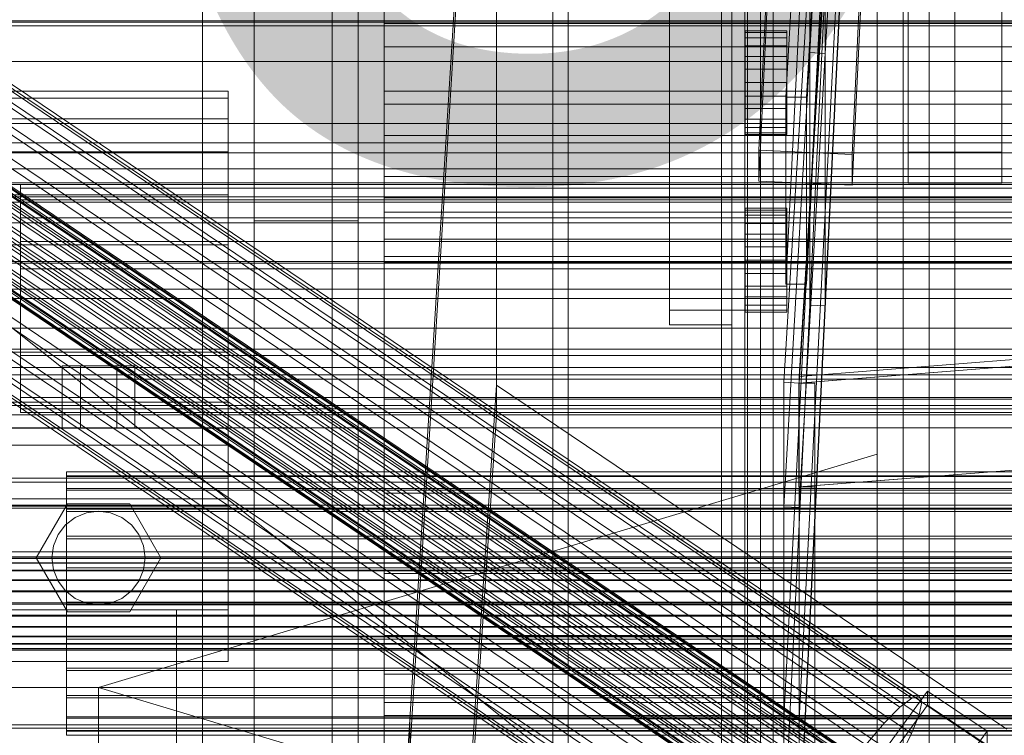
# Model space of a CAD drawing. Header units: millimetres. Extents: x -1970 to 61924, y -58230 to 6847.
# Tile 48 of 256: x -320 to -130, y -35309 to -35171. Entities that reach past the tile are written whole.
import ezdxf

# ---------------------------------------------------------------- set-up
doc = ezdxf.new("R2010")
doc.units = ezdxf.units.MM
for name, color, linetype, lineweight in [('COTAS_O', 1, 'Continuous', 0), ('COTAS_P', 1, 'Continuous', 0), ('frontal_bajante_movil', 7, 'Continuous', 0), ('frontal_briquetadora', 7, 'Continuous', 0), ('frontal_C01', 7, 'Continuous', 0), ('frontal_C02', 7, 'Continuous', 0), ('frontal_C03', 7, 'Continuous', 0), ('frontal_C05', 7, 'Continuous', 0), ('frontal_dosificador', 7, 'Continuous', 0), ('frontal_mix-C02', 7, 'Continuous', 0), ('frontal_secador', 7, 'Continuous', 0)]:
    doc.layers.add(name, color=color, linetype=linetype, lineweight=lineweight)
doc.dimstyles.new('R19_100', dxfattribs={"dimtxt": 250, "dimasz": 150, "dimexe": 150, "dimexo": 80, "dimgap": 100, "dimtad": 1, "dimtih": 1, "dimtoh": 1, "dimdsep": 46, "dimcen": 0.09, "dimadec": 0, "dimazin": 0, "dimtfac": 1, "dimtdec": 4, "dimtofl": 0, "dimtmove": 0, "dimatfit": 3, "dimfxl": 1, "dimtolj": 1, "dimtzin": 0, "dimarcsym": 0})

# ---------------------------------------------------------------- blocks, each defined once
blk = doc.blocks.new('DIM_R26_43')
at = {"layer": 'COTAS_P'}
for p, q in [((-1750, -34600), (-1600, -34555)), ((2600, -34600), (2450, -34555)), ((-1750, -35500), (-1750, -34600)), ((-1750, -34600), (2600, -34600)), ((-1750, -34600), (-1600, -34645)), ((2600, -34600), (2450, -34645)), ((2600, -35500), (2600, -34600))]:
    blk.add_line(p, q, dxfattribs=at)
blk.add_text('4350 P', height=250, dxfattribs=at).set_placement((425, -34500))
blk = doc.blocks.new('DIM_R26_47')
at = {"layer": 'COTAS_P'}
for p, q in [((-850, -33400), (-150, -33400)), ((-150, -33400), (-195, -33550)), ((-150, -36000), (-150, -33400)), ((-150, -33400), (-105, -33550)), ((-150, -36000), (-195, -35850)), ((-150, -36000), (-105, -35850)), ((-850, -36000), (-150, -36000))]:
    blk.add_line(p, q, dxfattribs=at)
blk.add_text('2600 P', height=250, rotation=90, dxfattribs=at).set_placement((-250, -34700))
blk = doc.blocks.new('DIM_R26_51')
at = {"layer": 'COTAS_O'}
for p, q in [((-1480, -35300), (-1330, -35255)), ((490, -35300), (340, -35255)), ((-1480, -36000), (-1480, -35300)), ((-1480, -35300), (490, -35300)), ((-1480, -35300), (-1330, -35345)), ((490, -35300), (340, -35345)), ((490, -36000), (490, -35300))]:
    blk.add_line(p, q, dxfattribs=at)
blk.add_text('1970 O', height=250, dxfattribs=at).set_placement((-495, -35200))
blk = doc.blocks.new('DIM_R26_53')
at = {"layer": 'COTAS_O'}
for p, q in [((-1400, -35300), (-1250, -35255)), ((1400, -35300), (1250, -35255)), ((-1400, -36000), (-1400, -35300)), ((-1400, -35300), (1400, -35300)), ((-1400, -35300), (-1250, -35345)), ((1400, -35300), (1250, -35345)), ((1400, -36000), (1400, -35300))]:
    blk.add_line(p, q, dxfattribs=at)
blk.add_text('2800 O', height=250, dxfattribs=at).set_placement((0, -35200))
blk = doc.blocks.new('DIM_R26_54')
at = {"layer": 'COTAS_P'}
for p, q in [((-305, -34680), (395, -34680)), ((395, -34680), (350, -34830)), ((395, -36000), (395, -34680)), ((395, -34680), (440, -34830)), ((395, -36000), (350, -35850)), ((395, -36000), (440, -35850)), ((-305, -36000), (395, -36000))]:
    blk.add_line(p, q, dxfattribs=at)
blk.add_text('1320 P', height=250, rotation=90, dxfattribs=at).set_placement((295, -35340))
blk = doc.blocks.new('DIM_R26_55')
at = {"layer": 'COTAS_P'}
for p, q in [((-305, -35300), (-155, -35255)), ((345, -35300), (195, -35255)), ((-305, -36000), (-305, -35300)), ((-305, -35300), (345, -35300)), ((-305, -35300), (-155, -35345)), ((345, -35300), (195, -35345)), ((345, -36000), (345, -35300))]:
    blk.add_line(p, q, dxfattribs=at)
blk.add_text('650 P', height=250, dxfattribs=at).set_placement((20, -35200))

msp = doc.modelspace()

# ---------------------------------------------------------------- linework, layer by layer
at = {"layer": 'frontal_bajante_movil'}
for p, q in [((-195, -35227.232), (-195, -34680)), ((-183, -34680), (-183, -35227.232)), ((-180, -35227.232), (-180, -34680)), ((-195, -34682.819), (-195, -35230.051)), ((-183, -35230.051), (-183, -34682.819)), ((-175, -35355.689), (-175, -34808.457)), ((-145, -34808.457), (-145, -35355.689)), ((-183, -35356.81), (-183, -34809.578)), ((-180, -34809.578), (-180, -35356.81)), ((-180, -35347.232), (-180, -34810.919)), ((-183, -35352.87), (-183, -34816.557)), ((-180, -34816.557), (-180, -35352.87)), ((-183, -34819.376), (-183, -35355.689)), ((-175, -34846.045), (-175, -35393.277)), ((-145, -35393.277), (-145, -34846.045)), ((-180, -35775), (-180, -34903.821)), ((-140, -35775), (-140, -34903.821)), ((-285, -35775), (-285, -35000)), ((-255, -35775), (-255, -35000)), ((-183, -35227.232), (-195, -35227.232)), ((-195, -35227.232), (-195, -35230.051)), ((-183, -35227.232), (-183, -35356.81)), ((-183, -35227.232), (-180, -35227.232)), ((-183, -35227.232), (-183, -35230.051)), ((-180, -35356.81), (-180, -35227.232)), ((-195, -35230.051), (-183, -35230.051))]:
    msp.add_line(p, q, dxfattribs=at)
at = {"layer": 'frontal_briquetadora'}
msp.add_line((-674.804, -34950), (340, -35756.525), dxfattribs=at)
at = {"layer": 'frontal_C01'}
for p, q in [((-250, -33373.251), (-250, -35948.844)), ((-250, -35953.656), (-250, -33378.064)), ((-228.298, -34979.106), (-228.298, -35241.719)), ((-228.298, -35247.5), (-228.298, -34984.887)), ((-185, -35386.852), (-185, -34985.956)), ((-155, -34985.956), (-155, -35386.852)), ((-185, -34991.348), (-185, -35392.244)), ((-155, -35392.244), (-155, -34991.348)), ((-185, -35463.692), (-185, -35062.328)), ((-155, -35062.328), (-155, -35463.692)), ((-185, -35067.72), (-185, -35469.085)), ((-155, -35469.085), (-155, -35067.72)), ((-331.181, -35177.349), (-146.872, -35301.684)), ((-332.629, -35177.699), (-148.32, -35302.034)), ((-330.692, -35178.439), (-146.383, -35302.774)), ((-355.53, -35181.164), (-141.731, -35325.392)), ((-355.017, -35181.04), (-141.218, -35325.268)), ((-334.938, -35179.464), (-150.629, -35303.799)), ((-331.197, -35180.894), (-146.887, -35305.229)), ((-357.415, -35182.873), (-143.617, -35327.102)), ((-356.348, -35181.789), (-142.549, -35326.017)), ((-355.022, -35182.296), (-141.224, -35326.524)), ((-354.844, -35181.426), (-141.045, -35325.654)), ((-337.95, -35182.524), (-153.641, -35306.859)), ((-358.659, -35184.343), (-144.861, -35328.571)), ((-355.541, -35183.59), (-141.742, -35327.818)), ((-332.659, -35184.547), (-148.35, -35308.882)), ((-146.196, -35330.325), (-359.995, -35186.097)), ((-356.363, -35185.221), (-142.565, -35329.449)), ((-341.461, -35186.671), (-157.152, -35311.006)), ((-361.332, -35188.017), (-147.533, -35332.245)), ((-357.434, -35187.076), (-143.635, -35331.305)), ((-362.578, -35189.971), (-148.779, -35334.199)), ((-358.68, -35189.031), (-144.881, -35333.259)), ((-334.981, -35189.149), (-150.672, -35313.483)), ((-363.648, -35191.827), (-149.85, -35336.055)), ((-360.017, -35190.95), (-146.218, -35335.179)), ((-160.922, -35315.957), (-345.231, -35191.622)), ((-364.471, -35193.457), (-150.672, -35337.686)), ((-362.596, -35194.174), (-148.798, -35338.402)), ((-361.352, -35192.705), (-147.554, -35336.933)), ((-338.003, -35194.386), (-153.694, -35318.72)), ((-365.168, -35195.621), (-151.369, -35339.85)), ((-364.995, -35196.008), (-151.196, -35340.236)), ((-364.989, -35194.752), (-151.191, -35338.98)), ((-364.482, -35195.884), (-150.683, -35340.112)), ((-363.664, -35195.258), (-149.865, -35339.487)), ((-349.002, -35197.04), (-164.693, -35321.375)), ((-341.52, -35199.901), (-157.211, -35324.236)), ((-352.519, -35202.555), (-168.21, -35326.89)), ((430, -35205.382), (-430, -35205.382)), ((-345.291, -35205.319), (-160.982, -35329.653)), ((-355.541, -35207.792), (-171.232, -35332.127)), ((430, -35210.382), (-430, -35210.382)), ((-349.061, -35210.27), (-164.752, -35334.605)), ((-357.863, -35212.394), (-173.554, -35336.729)), ((-352.572, -35214.417), (-168.263, -35338.752)), ((-359.326, -35216.047), (-175.016, -35340.381)), ((-359.83, -35218.502), (-175.521, -35342.836)), ((-355.584, -35217.477), (-171.275, -35341.812)), ((-359.341, -35219.592), (-175.032, -35343.926)), ((-357.893, -35219.242), (-173.584, -35343.577)), ((-228.298, -35241.719), (-250, -35565.195)), ((-130, -35308.031), (-228.298, -35241.719)), ((-228.298, -35241.719), (-228.298, -35247.5)), ((-250, -35570.976), (-228.298, -35247.5)), ((-228.298, -35247.5), (-130, -35313.812)), ((-311.15, -35259.328), (-311.15, -35258.389)), ((-311.15, -35258.389), (-311.15, -35259.18)), ((-311.15, -35258.389), (311.15, -35258.389)), ((430, -35260.382), (-430, -35260.382)), ((-311.15, -35259.18), (-311.15, -35261.649)), ((-311.15, -35259.18), (311.15, -35259.18)), ((-311.15, -35261.933), (-311.15, -35259.328)), ((-311.15, -35259.328), (311.15, -35259.328)), ((-311.15, -35261.649), (-311.15, -35265.626)), ((-311.15, -35261.649), (311.15, -35261.649)), ((-311.15, -35266.029), (-311.15, -35261.933)), ((-311.15, -35261.933), (311.15, -35261.933)), ((430, -35265.382), (-430, -35265.382)), ((-311.15, -35265.626), (-311.15, -35270.841)), ((-311.15, -35265.626), (311.15, -35265.626)), ((-311.15, -35271.334), (-311.15, -35266.029)), ((-311.15, -35266.029), (311.15, -35266.029)), ((-311.15, -35270.841), (-311.15, -35276.939)), ((-311.15, -35270.841), (311.15, -35270.841)), ((-311.15, -35277.488), (-311.15, -35271.334)), ((-311.15, -35271.334), (311.15, -35271.334)), ((-440, -35274.788), (440, -35274.788)), ((-440, -35275.068), (440, -35275.068)), ((-440, -35275.12), (440, -35275.12)), ((-440, -35275.943), (440, -35275.943)), ((-440, -35276.044), (440, -35276.044)), ((-440, -35277.352), (440, -35277.352)), ((-440, -35277.495), (440, -35277.495)), ((-311.15, -35276.939), (-311.15, -35283.503)), ((311.15, -35276.939), (-311.15, -35276.939)), ((-311.15, -35284.071), (-311.15, -35277.488)), ((-311.15, -35277.488), (311.15, -35277.488)), ((-440, -35279.2), (440, -35279.2)), ((-440, -35279.374), (440, -35279.374)), ((440, -35281.36), (-440, -35281.36)), ((-440, -35281.555), (440, -35281.555)), ((-311.15, -35283.503), (-311.15, -35290.086)), ((-311.15, -35283.503), (311.15, -35283.503)), ((-440, -35283.686), (440, -35283.686)), ((-440, -35283.888), (440, -35283.888)), ((-311.15, -35290.635), (-311.15, -35284.071)), ((-311.15, -35284.071), (311.15, -35284.071)), ((-440, -35286.019), (440, -35286.019)), ((-440, -35286.213), (440, -35286.213)), ((-440, -35288.199), (440, -35288.199)), ((-440, -35288.374), (440, -35288.374)), ((-440, -35290.079), (440, -35290.079)), ((-440, -35290.222), (440, -35290.222)), ((-311.15, -35290.086), (-311.15, -35296.24)), ((-311.15, -35290.086), (311.15, -35290.086)), ((-311.15, -35296.732), (-311.15, -35290.635)), ((-311.15, -35290.635), (311.15, -35290.635)), ((-440, -35291.53), (440, -35291.53)), ((-440, -35291.631), (440, -35291.631)), ((-440, -35292.454), (440, -35292.454)), ((-440, -35292.506), (440, -35292.506)), ((-440, -35292.786), (440, -35292.786)), ((-311.15, -35296.24), (-311.15, -35301.545)), ((-311.15, -35296.24), (311.15, -35296.24)), ((-311.15, -35301.947), (-311.15, -35296.732)), ((-311.15, -35296.732), (311.15, -35296.732)), ((-172.809, -35338.517), (-145.277, -35300.663)), ((-145.289, -35303.359), (-145.277, -35300.663)), ((-145.277, -35300.663), (-133.809, -35308.399)), ((-311.15, -35301.545), (-311.15, -35305.64)), ((-311.15, -35301.545), (311.15, -35301.545)), ((-311.15, -35305.925), (-311.15, -35301.947)), ((-311.15, -35301.947), (311.15, -35301.947)), ((-150.629, -35303.799), (-148.32, -35302.034)), ((-148.32, -35302.034), (-146.872, -35301.684)), ((-146.872, -35301.684), (-146.383, -35302.774)), ((-145.289, -35303.359), (-172.821, -35341.213)), ((-153.641, -35306.859), (-150.629, -35303.799)), ((-146.383, -35302.774), (-146.887, -35305.229)), ((-133.821, -35311.095), (-145.289, -35303.359)), ((-311.15, -35305.64), (-311.15, -35308.246)), ((-311.15, -35305.64), (311.15, -35305.64)), ((-311.15, -35308.394), (-311.15, -35305.925)), ((-311.15, -35305.925), (311.15, -35305.925)), ((-146.887, -35305.229), (-148.35, -35308.882)), ((-450, -35307.834), (450, -35307.834)), ((-311.15, -35308.246), (-311.15, -35309.185)), ((-311.15, -35308.246), (311.15, -35308.246)), ((-157.152, -35311.006), (-153.641, -35306.859)), ((-311.15, -35309.185), (-311.15, -35308.394)), ((-311.15, -35308.394), (311.15, -35308.394)), ((-311.15, -35309.185), (311.15, -35309.185)), ((-133.809, -35308.399), (-161.341, -35346.253)), ((-148.35, -35308.882), (-150.672, -35313.483)), ((-133.809, -35308.399), (-133.821, -35311.095))]:
    msp.add_line(p, q, dxfattribs=at)
at = {"layer": 'frontal_C02'}
for p, q in [((-250, -32921.727), (-250, -35767.183)), ((-250, -35771.953), (-250, -32926.497)), ((-228.298, -35036.685), (-250, -35386.887)), ((-250, -35392.618), (-228.298, -35042.415)), ((-177.811, -35196.412), (-174.943, -35137.146)), ((-156.962, -35137.939), (-159.83, -35197.205)), ((-177.811, -35202.374), (-174.943, -35143.109)), ((-159.83, -35203.167), (-156.962, -35143.901)), ((-149, -35196.807), (-149, -35151.371)), ((-131, -35151.371), (-131, -35196.807)), ((-149, -35202.768), (-149, -35157.332)), ((-131, -35202.768), (-131, -35157.332)), ((-425, -35191.263), (425, -35191.263)), ((-159.83, -35197.205), (-177.811, -35196.412)), ((-177.811, -35196.412), (-177.811, -35202.374)), ((-159.83, -35203.167), (-159.83, -35197.205)), ((-131, -35196.807), (-149, -35196.807)), ((-149, -35196.807), (-149, -35202.768)), ((-131, -35202.768), (-131, -35196.807)), ((425, -35202.717), (-425, -35202.717)), ((-177.811, -35202.374), (-159.83, -35203.167)), ((-149, -35202.768), (-131, -35202.768)), ((425, -35206.404), (-425, -35206.404)), ((-425, -35217.858), (425, -35217.858)), ((-450, -35307.157), (450, -35307.157))]:
    msp.add_line(p, q, dxfattribs=at)
at = {"layer": 'frontal_C03'}
for p, q in [((1570, -35171.438), (-1570, -35171.438)), ((1570, -35171.697), (-1570, -35171.697)), ((1250, -35172.458), (-1250, -35172.458)), ((1250, -35179.274), (-1250, -35179.274)), ((1250, -35196.913), (-1250, -35196.913)), ((1250, -35203.025), (-1250, -35203.025)), ((1250, -35218.172), (-1250, -35218.172)), ((1250, -35223.162), (-1250, -35223.162)), ((-1500, -35230.719), (1500, -35230.719)), ((1250, -35234.784), (-1250, -35234.784)), ((1500, -35239.702), (-1500, -35239.702)), ((1250, -35238.313), (-1250, -35238.313)), ((1250, -35245.619), (-1250, -35245.619)), ((1250, -35247.446), (-1250, -35247.446)), ((1250, -35249.938), (-1250, -35249.938)), ((1500, -35264.825), (-1500, -35264.825)), ((-1500, -35273.808), (1500, -35273.808))]:
    msp.add_line(p, q, dxfattribs=at)
at = {"layer": 'frontal_C05'}
for p, q in [((-217.5, -35992), (-217.5, -34800)), ((-214.5, -34800), (-214.5, -35992)), ((-180.5, -34800), (-180.5, -35992)), ((-177.5, -35992), (-177.5, -34800))]:
    msp.add_line(p, q, dxfattribs=at)
at = {"layer": 'frontal_dosificador'}
for p, q in [((-275, -35100), (-275, -35325)), ((-260, -35325), (-260, -35100)), ((-275, -35125), (-275, -35210)), ((-255, -35210), (-255, -35125)), ((-250, -35171.967), (-250, -35160.048)), ((-250, -35176.459), (-250, -35168.5)), ((-250, -35187.5), (-250, -35171.967)), ((-250, -35171.967), (250, -35171.967)), ((-250, -35185), (-250, -35176.459)), ((-250, -35176.459), (250, -35176.459)), ((-330, -35185), (-280, -35185)), ((-280, -35186.363), (-280, -35185)), ((-250, -35193.541), (-250, -35185)), ((250, -35185), (-250, -35185)), ((-330, -35186.363), (-280, -35186.363)), ((-280, -35190.359), (-280, -35186.363)), ((-250, -35205.589), (-250, -35187.5)), ((-250, -35187.5), (250, -35187.5)), ((-330, -35190.359), (-280, -35190.359)), ((-280, -35196.716), (-280, -35190.359)), ((-250, -35193.541), (-250, -35201.5)), ((-250, -35193.541), (250, -35193.541)), ((-330, -35196.716), (-280, -35196.716)), ((-280, -35205), (-280, -35196.716)), ((-250, -35201.5), (-250, -35208.335)), ((-250, -35201.5), (250, -35201.5)), ((-320, -35203.75), (-320, -35203)), ((-320, -35203), (320, -35203)), ((-320, -35205.947), (-320, -35203.75)), ((-320, -35203.75), (320, -35203.75)), ((-330, -35205), (-280, -35205)), ((-280, -35214.647), (-280, -35205)), ((-250, -35225), (-250, -35205.589)), ((-250, -35205.589), (250, -35205.589)), ((-320, -35209.444), (-320, -35205.947)), ((-320, -35205.947), (320, -35205.947)), ((-320, -35214), (-320, -35209.444)), ((-320, -35209.444), (320, -35209.444)), ((-250, -35208.335), (-250, -35213.579)), ((-250, -35208.335), (250, -35208.335)), ((-275, -35210), (-255, -35210)), ((-330, -35214.647), (-280, -35214.647)), ((-320, -35219.306), (-320, -35214)), ((-320, -35214), (320, -35214)), ((-280, -35225), (-280, -35214.647)), ((-250, -35213.579), (-250, -35216.876)), ((-250, -35213.579), (250, -35213.579)), ((-250, -35216.876), (-250, -35218)), ((-250, -35216.876), (250, -35216.876)), ((-250, -35218), (250, -35218)), ((-320, -35225), (-320, -35219.306)), ((-320, -35219.306), (320, -35219.306)), ((-280, -35225), (-330, -35225)), ((-320, -35230.694), (-320, -35225)), ((320, -35225), (-320, -35225)), ((-280, -35225), (-280, -35235.353)), ((-250, -35244.411), (-250, -35225)), ((250, -35225), (-250, -35225)), ((-320, -35230.694), (-320, -35236)), ((-320, -35230.694), (320, -35230.694)), ((-330, -35235.353), (-280, -35235.353)), ((-320, -35236), (-320, -35240.556)), ((-320, -35236), (320, -35236)), ((-280, -35235.353), (-280, -35245)), ((-308.5, -35238), (-312, -35238)), ((-312, -35250), (-312, -35238)), ((-301.5, -35238), (-308.5, -35238)), ((-308.5, -35250), (-308.5, -35238)), ((-298, -35238), (-301.5, -35238)), ((-301.5, -35250), (-301.5, -35238)), ((-298, -35238), (-298, -35250)), ((-320, -35240.556), (-320, -35244.053)), ((-320, -35240.556), (320, -35240.556)), ((-330, -35245), (-280, -35245)), ((-320, -35244.053), (-320, -35246.25)), ((-320, -35244.053), (320, -35244.053)), ((-280, -35245), (-280, -35253.284)), ((-250, -35244.411), (-250, -35262.5)), ((-250, -35244.411), (250, -35244.411)), ((-320, -35246.25), (-320, -35247)), ((-320, -35246.25), (320, -35246.25)), ((-320, -35247), (320, -35247)), ((-330, -35250), (-280, -35250)), ((-308.5, -35250), (-312, -35250)), ((-301.5, -35250), (-308.5, -35250)), ((-301.5, -35250), (-298, -35250)), ((-280, -35250), (-280, -35285)), ((-330, -35253.284), (-280, -35253.284)), ((-280, -35253.284), (-280, -35259.641)), ((-330, -35259.641), (-280, -35259.641)), ((-280, -35259.641), (-280, -35263.637)), ((-250, -35262.5), (-250, -35278.033)), ((-250, -35262.5), (250, -35262.5)), ((-330, -35263.637), (-280, -35263.637)), ((-317, -35275), (-311, -35264.608)), ((-311, -35264.608), (-299, -35264.608)), ((-299, -35264.608), (-293, -35275)), ((-280, -35263.637), (-280, -35265)), ((-330, -35265), (-280, -35265)), ((-309.5, -35267.206), (-307.329, -35266.307)), ((-307.329, -35266.307), (-305, -35266)), ((-305, -35266), (-302.671, -35266.307)), ((-302.671, -35266.307), (-300.5, -35267.206)), ((-311.364, -35268.636), (-309.5, -35267.206)), ((-300.5, -35267.206), (-298.636, -35268.636)), ((-312.794, -35270.5), (-311.364, -35268.636)), ((-298.636, -35268.636), (-297.206, -35270.5)), ((-313.693, -35272.671), (-312.794, -35270.5)), ((-297.206, -35270.5), (-296.307, -35272.671)), ((-314, -35275), (-313.693, -35272.671)), ((-296.307, -35272.671), (-296, -35275)), ((-311, -35285.392), (-317, -35275)), ((-313.693, -35277.329), (-314, -35275)), ((-293, -35275), (-299, -35285.392)), ((-296, -35275), (-296.307, -35277.329)), ((-312.794, -35279.5), (-313.693, -35277.329)), ((-296.307, -35277.329), (-297.206, -35279.5)), ((-311.364, -35281.364), (-312.794, -35279.5)), ((-297.206, -35279.5), (-298.636, -35281.364)), ((-250, -35278.033), (-250, -35289.952)), ((-250, -35278.033), (250, -35278.033)), ((-309.5, -35282.794), (-311.364, -35281.364)), ((-298.636, -35281.364), (-300.5, -35282.794)), ((-307.329, -35283.693), (-309.5, -35282.794)), ((-300.5, -35282.794), (-302.671, -35283.693)), ((-330, -35285), (-290, -35285)), ((-330, -35285), (-280, -35285)), ((-299, -35285.392), (-311, -35285.392)), ((-305, -35284), (-307.329, -35283.693)), ((-302.671, -35283.693), (-305, -35284)), ((-290, -35285), (-290, -35350)), ((-280, -35285), (-280, -35295)), ((-250, -35289.952), (-250, -35297.444)), ((-250, -35289.952), (250, -35289.952)), ((-330, -35295), (-280, -35295)), ((-250, -35297.444), (-250, -35300)), ((-250, -35297.444), (250, -35297.444)), ((-250, -35300), (250, -35300)), ((-250, -35302), (-250, -35300)), ((-250, -35302), (250, -35302)), ((-250, -35302.852), (-250, -35302)), ((-250, -35305.349), (-250, -35302.852)), ((-250, -35302.852), (250, -35302.852)), ((-250, -35309.322), (-250, -35305.349)), ((-250, -35305.349), (250, -35305.349)), ((-245, -35306), (245, -35306)), ((-245, -35306), (-245, -35320))]:
    msp.add_line(p, q, dxfattribs=at)
at = {"layer": 'frontal_mix-C02'}
for p, q in [((-170, -35240.004), (-150, -34913.701)), ((-150, -34913.937), (-170, -35329.168)), ((-150, -34915), (-170, -35241.303)), ((-170, -35330.23), (-150, -34915)), ((-161.4, -34991.482), (-172.6, -35186.164)), ((-168.6, -35186.164), (-157.4, -34991.482)), ((-172.6, -35222.232), (-161.4, -35001.655)), ((-157.4, -35001.655), (-168.6, -35222.232)), ((-167.995, -35177.563), (-157.995, -35002.406)), ((-155, -35002.578), (-165, -35177.735)), ((-157.997, -35012.663), (-167.997, -35208.273)), ((-165, -35208.415), (-155, -35012.805)), ((-167.997, -35226.281), (-157.997, -35018.666)), ((-155, -35018.808), (-165, -35226.423)), ((-167.995, -35159.55), (-172.995, -35241.126)), ((-170, -35241.303), (-165, -35159.727)), ((-167.995, -35177.558), (-167.995, -35159.55)), ((-167.995, -35159.555), (-167.995, -35177.563)), ((-165, -35177.735), (-165, -35159.727)), ((-180.4, -35173.713), (-180.4, -35173.372)), ((-180.4, -35173.372), (-172.4, -35173.372)), ((-172.4, -35173.713), (-172.4, -35173.372)), ((-180.4, -35174.712), (-180.4, -35173.713)), ((-180.4, -35173.713), (-172.4, -35173.713)), ((-180.4, -35176.301), (-180.4, -35174.712)), ((-180.4, -35174.712), (-172.4, -35174.712)), ((-172.4, -35174.712), (-172.4, -35173.713)), ((-172.4, -35176.301), (-172.4, -35174.712)), ((-180.4, -35178.372), (-180.4, -35176.301)), ((-180.4, -35176.301), (-172.4, -35176.301)), ((-172.4, -35178.372), (-172.4, -35176.301)), ((-180.4, -35180.784), (-180.4, -35178.372)), ((-180.4, -35178.372), (-172.4, -35178.372)), ((-167.996, -35177.587), (-172.996, -35265.165)), ((-172.995, -35265.136), (-167.995, -35177.558)), ((-172.4, -35180.784), (-172.4, -35178.372)), ((-170, -35265.314), (-165, -35177.735)), ((-167.996, -35208.267), (-167.996, -35177.587)), ((-165, -35177.735), (-167.996, -35177.587)), ((-167.995, -35177.558), (-165, -35177.735)), ((-165, -35177.735), (-167.995, -35177.563)), ((-165, -35177.735), (-165, -35208.415)), ((-180.4, -35180.784), (-180.4, -35183.372)), ((-180.4, -35180.784), (-172.4, -35180.784)), ((-172.4, -35183.372), (-172.4, -35180.784)), ((-180.4, -35183.372), (-180.4, -35185.96)), ((-172.4, -35183.372), (-180.4, -35183.372)), ((-172.4, -35183.372), (-172.4, -35185.96)), ((-180.4, -35185.96), (-180.4, -35188.372)), ((-180.4, -35185.96), (-172.4, -35185.96)), ((-172.6, -35186.164), (-172.6, -35222.232)), ((-168.6, -35186.164), (-172.6, -35186.164)), ((-172.4, -35185.96), (-172.4, -35188.372)), ((-168.6, -35222.232), (-168.6, -35186.164)), ((-180.4, -35188.372), (-180.4, -35190.443)), ((-180.4, -35188.372), (-172.4, -35188.372)), ((-172.4, -35188.372), (-172.4, -35190.443)), ((-180.4, -35190.443), (-180.4, -35192.032)), ((-180.4, -35190.443), (-172.4, -35190.443)), ((-172.4, -35190.443), (-172.4, -35192.032)), ((-180.4, -35192.032), (-180.4, -35193.031)), ((-180.4, -35192.032), (-172.4, -35192.032)), ((-172.4, -35192.032), (-172.4, -35193.031)), ((-180.4, -35193.031), (-180.4, -35193.372)), ((-180.4, -35193.031), (-172.4, -35193.031)), ((-180.4, -35193.372), (-172.4, -35193.372)), ((-172.4, -35193.031), (-172.4, -35193.372)), ((-180.4, -35207.95), (-180.4, -35207.609)), ((-180.4, -35207.609), (-172.4, -35207.609)), ((-172.4, -35207.95), (-172.4, -35207.609)), ((-180.4, -35208.949), (-180.4, -35207.95)), ((-180.4, -35207.95), (-172.4, -35207.95)), ((-180.4, -35210.538), (-180.4, -35208.949)), ((-180.4, -35208.949), (-172.4, -35208.949)), ((-167.997, -35208.28), (-172.997, -35306.085)), ((-172.996, -35306.072), (-167.996, -35208.267)), ((-172.4, -35208.949), (-172.4, -35207.95)), ((-172.4, -35210.538), (-172.4, -35208.949)), ((-170, -35306.22), (-165, -35208.415)), ((-167.997, -35208.273), (-167.997, -35226.281)), ((-165, -35208.415), (-167.997, -35208.273)), ((-167.997, -35226.288), (-167.997, -35208.28)), ((-165, -35208.415), (-167.997, -35208.28)), ((-165, -35226.423), (-165, -35208.415)), ((-180.4, -35212.609), (-180.4, -35210.538)), ((-180.4, -35210.538), (-172.4, -35210.538)), ((-172.4, -35212.609), (-172.4, -35210.538)), ((-180.4, -35215.021), (-180.4, -35212.609)), ((-180.4, -35212.609), (-172.4, -35212.609)), ((-172.4, -35215.021), (-172.4, -35212.609)), ((170, -35213.269), (-170, -35240.004)), ((-180.4, -35215.021), (-180.4, -35217.609)), ((-180.4, -35215.021), (-172.4, -35215.021)), ((-172.4, -35217.609), (-172.4, -35215.021)), ((-170.074, -35241.303), (169.926, -35214.568)), ((-170, -35241.303), (170, -35214.568)), ((-180.4, -35217.609), (-180.4, -35220.197)), ((-172.4, -35217.609), (-180.4, -35217.609)), ((-172.4, -35217.609), (-172.4, -35220.197)), ((-180.4, -35220.197), (-180.4, -35222.609)), ((-180.4, -35220.197), (-172.4, -35220.197)), ((-172.4, -35220.197), (-172.4, -35222.609)), ((-180.4, -35222.609), (-180.4, -35224.68)), ((-180.4, -35222.609), (-172.4, -35222.609)), ((-168.6, -35222.232), (-172.6, -35222.232)), ((-172.4, -35222.609), (-172.4, -35224.68)), ((-180.4, -35224.68), (-180.4, -35226.269)), ((-180.4, -35224.68), (-172.4, -35224.68)), ((-172.4, -35224.68), (-172.4, -35226.269)), ((-180.4, -35226.269), (-180.4, -35227.268)), ((-180.4, -35226.269), (-172.4, -35226.269)), ((-172.997, -35330.095), (-167.997, -35226.288)), ((-172.4, -35226.269), (-172.4, -35227.268)), ((-165, -35226.423), (-170, -35330.23)), ((-165, -35226.423), (-167.997, -35226.281)), ((-167.997, -35226.288), (-165, -35226.423)), ((-180.4, -35227.268), (-180.4, -35227.609)), ((-180.4, -35227.268), (-172.4, -35227.268)), ((-180.4, -35227.609), (-172.4, -35227.609)), ((-172.4, -35227.268), (-172.4, -35227.609)), ((169.926, -35234.568), (-170.074, -35261.303)), ((-170, -35261.303), (170, -35234.568)), ((-170, -35241.303), (-170, -35240.004)), ((-172.995, -35241.126), (-172.995, -35265.136)), ((-170, -35241.303), (-172.995, -35241.126)), ((-170.074, -35261.303), (-170.074, -35241.303)), ((-170.074, -35241.303), (-170, -35241.303)), ((-170, -35265.314), (-170, -35241.303)), ((-170, -35261.303), (-170, -35241.303)), ((-170, -35241.303), (-170, -35330.23)), ((-170, -35241.303), (-167, -35241.303)), ((-167, -35330.23), (-167, -35241.303)), ((-167, -35241.303), (-167, -35261.303)), ((-170, -35261.303), (-170.074, -35261.303)), ((-170, -35350.23), (-170, -35261.303)), ((-170, -35261.303), (-167, -35261.303)), ((-167, -35261.303), (-167, -35350.23)), ((-172.996, -35265.165), (-172.996, -35306.072)), ((-170, -35265.314), (-172.996, -35265.165)), ((-170, -35265.314), (-172.995, -35265.136)), ((-170, -35306.22), (-170, -35265.314)), ((-172.997, -35306.085), (-172.997, -35330.095)), ((-170, -35306.22), (-172.997, -35306.085)), ((-170, -35306.22), (-172.996, -35306.072)), ((-170, -35330.23), (-170, -35306.22))]:
    msp.add_line(p, q, dxfattribs=at)
at = {"layer": 'frontal_secador'}
for p, q in [((-1250, -35195), (1250, -35195)), ((-1250, -35200), (1250, -35200))]:
    msp.add_line(p, q, dxfattribs=at)

# ---------------------------------------------------------------- dimensions: what is measured, and where the dimension line sits
at = {"layer": 'COTAS_O'}
for p1, p2, picture, middle in [((-1480, -36000), (490, -36000), 'DIM_R26_51', (-495, -35300)), ((-1400, -36000), (1400, -36000), 'DIM_R26_53', (0, -35300))]:
    dim = msp.add_aligned_dim(p1=p1, p2=p2, distance=700, text='<> O', dimstyle='R19_100', dxfattribs=at)
    dim.commit()
    dim.dimension.update_dxf_attribs({"geometry": picture, "text_midpoint": middle})
at = {"layer": 'COTAS_P'}
for p1, p2, distance, picture, middle in [((-850, -36000), (-850, -33400), -700, 'DIM_R26_47', (-150, -34700)), ((-1750, -35500), (2600, -35500), 900, 'DIM_R26_43', (425, -34600)), ((-305, -36000), (-305, -34680), -700, 'DIM_R26_54', (395, -35340)), ((-305, -36000), (345, -36000), 700, 'DIM_R26_55', (20, -35300))]:
    dim = msp.add_aligned_dim(p1=p1, p2=p2, distance=distance, text='<> P', dimstyle='R19_100', dxfattribs=at)
    dim.commit()
    dim.dimension.update_dxf_attribs({"geometry": picture, "text_midpoint": middle})

doc.saveas('drawing.dxf')
